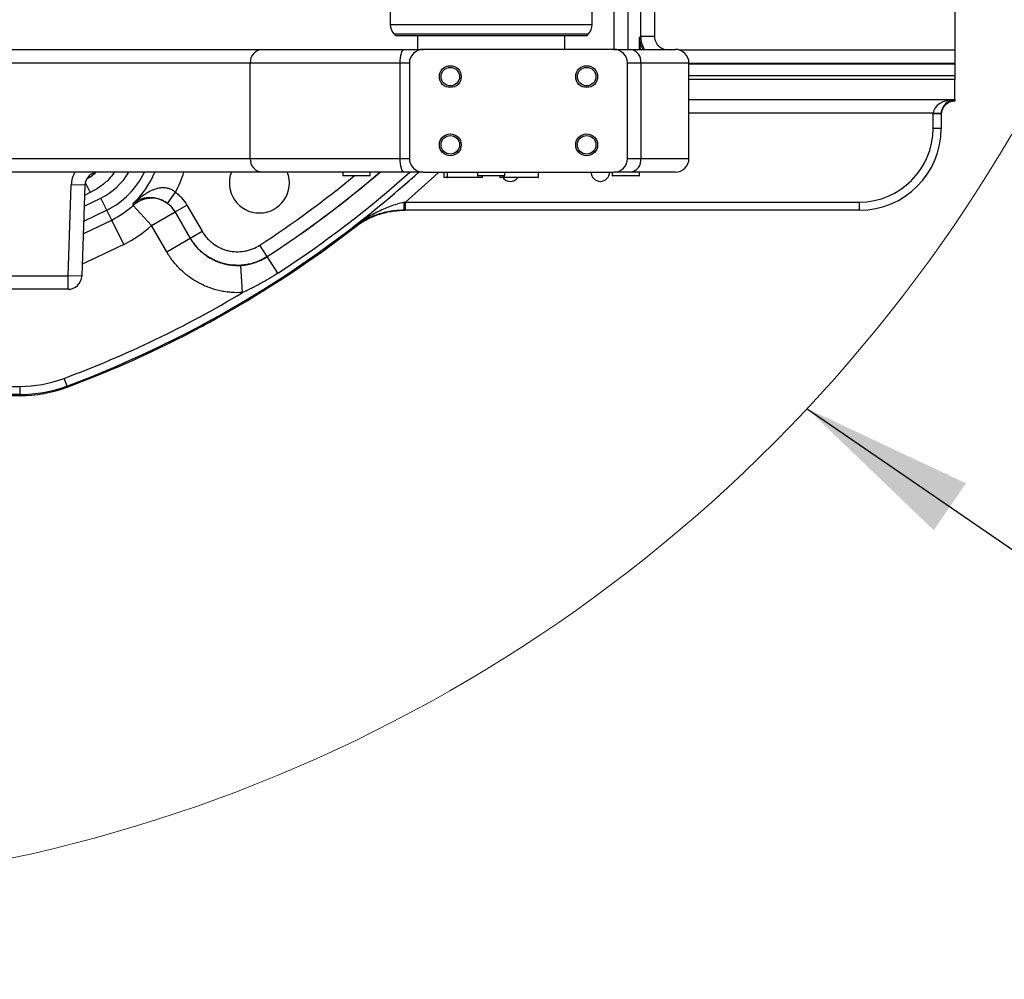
# Model space of a CAD drawing. Header units: millimetres. Extents: x -7 to 844, y 0 to 594.
# Tile 81 of 137: x 314 to 341, y 437 to 464. Entities that reach past the tile are written whole.
import ezdxf

# ---------------------------------------------------------------- set-up
doc = ezdxf.new("R2010")
doc.units = ezdxf.units.MM
doc.styles.add('SLDTEXTSTYLE2', font='HYSWLONGFANGSONG.TTF', dxfattribs={"bigfont": 'bigfont'})
doc.styles.add('SLDTEXTSTYLE3', font='HYSWLONGFANGSONG.TTF')
doc.styles.get("Standard").update_dxf_attribs({"font": 'HYSWLONGFANGSONG.TTF'})
doc.dimstyles.new('SLDDIMSTYLE0', dxfattribs={"dimtxt": 0.18, "dimasz": 4.884615, "dimexe": 0, "dimexo": 0.0625, "dimgap": 0, "dimtad": 0, "dimtih": 1, "dimtoh": 1, "dimdec": 0, "dimrnd": 1e-09, "dimzin": 0, "dimdsep": 46, "dimtxsty": 'Standard', "dimsah": 1, "dimcen": 0.09, "dimadec": 0, "dimazin": 0, "dimtfac": 4.884615, "dimtdec": 0, "dimtofl": 0, "dimtmove": 0, "dimatfit": 3, "dimfxl": 1, "dimfrac": 2, "dimtolj": 1, "dimtzin": 0, "dimarcsym": 0})
doc.dimstyles.new('SLDDIMSTYLE15', dxfattribs={"dimtxt": 9.875366, "dimasz": 4.884615, "dimexe": 0, "dimexo": 0.0625, "dimgap": 2.468842, "dimtad": 0, "dimtih": 1, "dimtoh": 1, "dimlfac": 5, "dimrnd": 1e-09, "dimzin": 12, "dimdsep": 46, "dimtxsty": 'SLDTEXTSTYLE3', "dimblk1": 'NONE', "dimblk2": 'NONE', "dimsah": 1, "dimcen": 0, "dimadec": 0, "dimazin": 3, "dimtfac": 1, "dimtdec": 3, "dimtmove": 0, "dimatfit": 3, "dimldrblk": 'NONE', "dimfxl": 1, "dimfrac": 2, "dimtolj": 1, "dimtzin": 12, "dimarcsym": 0})

# ---------------------------------------------------------------- blocks, each defined once
blk = doc.blocks.new('_D_55')
at = {"color": 7, "linetype": 'Continuous', "lineweight": 18}
blk.add_line((512.91, 531.632), (472.011, 531.632), dxfattribs=at)
at = {"color": 7, "linetype": 'Continuous', "lineweight": 18, "attachment_point": 1}
for s, insert, char_height, style in [('通', (502.68, 543.569), 9.26, 'SLDTEXTSTYLE2'), ('%%c', (482.421, 543.569), 9.2604, 'SLDTEXTSTYLE3'), ('8-', (472.011, 543.569), 9.2604, 'SLDTEXTSTYLE3'), ('22', (494.037, 543.569), 9.2604, 'SLDTEXTSTYLE3')]:
    blk.add_mtext(s, dxfattribs=dict(at, insert=insert, char_height=char_height, style=style))
blk = doc.blocks.new('_None')

msp = doc.modelspace()

# ---------------------------------------------------------------- linework, layer by layer
at = {"color": 7, "linetype": 'Continuous', "lineweight": 25}
for p, q in [((323.985349, 464.399518), (323.985349, 463.52037)), ((329.677657, 463.52037), (329.677657, 464.399518)), ((339.908426, 464.399518), (339.908426, 462.809398)), ((324.098001, 463.248405), (324.139196, 463.20721)), ((329.523811, 463.20721), (324.139196, 463.20721)), ((324.75458, 463.20721), (324.75458, 462.822595)), ((328.908426, 462.822595), (328.908426, 463.20721)), ((329.523811, 463.20721), (329.565006, 463.248405)), ((331.009017, 463.153486), (331.04931, 463.19378)), ((331.04931, 463.19378), (331.433691, 463.19378)), ((306.736417, 462.822595), (320.370766, 462.822595)), ((320.370766, 462.822595), (324.383026, 462.822595)), ((324.383026, 462.822595), (324.908426, 462.822595)), ((330.293042, 462.822595), (324.908426, 462.822595)), ((330.293042, 462.822595), (330.760817, 462.822595)), ((330.760817, 462.822595), (332.023811, 462.822595)), ((339.908426, 462.809398), (339.908426, 462.425017)), ((320.037679, 462.43798), (306.403331, 462.43798)), ((320.037679, 459.745672), (320.037679, 462.43798)), ((324.261111, 462.43798), (320.037679, 462.43798)), ((324.261111, 459.745672), (324.261111, 462.43798)), ((324.523811, 462.43798), (324.261111, 462.43798)), ((324.523811, 462.43798), (324.523811, 459.745672)), ((330.677657, 459.745672), (330.677657, 462.43798)), ((331.051877, 462.43798), (330.677657, 462.43798)), ((331.051877, 462.43798), (331.051877, 459.745672)), ((332.408426, 459.745672), (332.408426, 462.43798)), ((339.908426, 462.425017), (339.908426, 462.41046)), ((339.908426, 462.41046), (339.908426, 462.071585)), ((339.908426, 462.071585), (339.908426, 461.976441)), ((339.908426, 461.976441), (332.408426, 461.976441)), ((339.908426, 461.412582), (339.908426, 461.976441)), ((332.408426, 461.412582), (339.908426, 461.412582)), ((339.868766, 461.36423), (339.83023, 461.357354)), ((339.908426, 461.36423), (339.868766, 461.36423)), ((339.908426, 461.412582), (339.908426, 461.409427)), ((339.908426, 461.409427), (339.908426, 461.37182)), ((339.908426, 461.37182), (339.908426, 461.36423)), ((339.523811, 461.003556), (339.293042, 461.003556)), ((339.293042, 460.591826), (339.293042, 461.003556)), ((339.524045, 461.016997), (339.293417, 461.025046)), ((339.523811, 461.003556), (339.523811, 460.591826)), ((339.523811, 460.591826), (339.293042, 460.591826)), ((306.403331, 459.745672), (320.037679, 459.745672)), ((320.037679, 459.745672), (324.261111, 459.745672)), ((324.261111, 459.745672), (324.523811, 459.745672)), ((330.677657, 459.745672), (331.051877, 459.745672)), ((320.370766, 459.361057), (306.736417, 459.361057)), ((324.383026, 459.361057), (320.370766, 459.361057)), ((322.6497, 459.361057), (322.6497, 459.261057)), ((323.41893, 459.261057), (323.41893, 459.361057)), ((324.908426, 459.361057), (324.383026, 459.361057)), ((324.908426, 459.361057), (330.293042, 459.361057)), ((325.49836, 459.361057), (325.49836, 459.214903)), ((325.589914, 459.361057), (325.589914, 459.214903)), ((326.446888, 459.361057), (326.446888, 459.261057)), ((327.216119, 459.261057), (327.216119, 459.361057)), ((328.164647, 459.214903), (328.164647, 459.361057)), ((330.244076, 459.361057), (330.244076, 459.261057)), ((330.760817, 459.361057), (330.293042, 459.361057)), ((332.023811, 459.361057), (330.760817, 459.361057)), ((331.013307, 459.261057), (331.013307, 459.361057)), ((314.898546, 456.43798), (314.988129, 459.003287)), ((315.37251, 458.989864), (314.988129, 459.003287)), ((323.411238, 459.253364), (322.657392, 459.253364)), ((325.597606, 459.20721), (325.506052, 459.20721)), ((325.711592, 459.20721), (325.597606, 459.20721)), ((326.582222, 459.20721), (325.711592, 459.20721)), ((327.208426, 459.253364), (326.45458, 459.253364)), ((326.589914, 459.214903), (326.589914, 459.253364)), ((327.073093, 459.253364), (327.073093, 459.214903)), ((327.172339, 459.20721), (327.080785, 459.20721)), ((327.164647, 459.253364), (327.164647, 459.214903)), ((327.979669, 459.20721), (327.172339, 459.20721)), ((328.156954, 459.20721), (327.979669, 459.20721)), ((331.005615, 459.253364), (330.251769, 459.253364)), ((315.37251, 458.989864), (315.282927, 456.424557)), ((317.701746, 458.479062), (317.926716, 458.790436)), ((315.990917, 458.284836), (315.819837, 458.629046)), ((324.409442, 458.284134), (324.409442, 458.514903)), ((324.409442, 458.514903), (337.216119, 458.514903)), ((337.216119, 458.284134), (337.216119, 458.514903)), ((316.129034, 458.006946), (315.990917, 458.284836)), ((317.251319, 457.853162), (316.732754, 458.420688)), ((317.251319, 457.853162), (317.917087, 458.237543)), ((317.917429, 458.239762), (317.917087, 458.237543)), ((317.917087, 458.237543), (318.344792, 457.496735)), ((317.917429, 458.239762), (318.250313, 458.431952)), ((318.345268, 457.498723), (317.917429, 458.239762)), ((318.250313, 458.431952), (318.678152, 457.690914)), ((337.216119, 458.284134), (324.409442, 458.284134)), ((316.471194, 457.318526), (316.129034, 458.006946)), ((317.679025, 457.112354), (317.251319, 457.853162)), ((318.345268, 457.498723), (318.678152, 457.690914)), ((317.679025, 457.112354), (318.344792, 457.496735)), ((318.344792, 457.496735), (318.345268, 457.498723)), ((320.515753, 456.979019), (320.306015, 457.301136)), ((320.515753, 456.979019), (320.514676, 456.974993)), ((320.817239, 456.510208), (320.514676, 456.974993)), ((319.821129, 455.963548), (319.772739, 456.730349)), ((309.533691, 456.43798), (314.898546, 456.43798)), ((314.898546, 456.053364), (314.898546, 456.43798)), ((315.282927, 456.424557), (314.898546, 456.43798)), ((314.898546, 456.053364), (309.533691, 456.053364)), ((314.78417, 453.541727), (314.864647, 453.325595)), ((310.231241, 453.316509), (313.533894, 453.316509)), ((313.533894, 453.316509), (313.533894, 453.08588)), ((314.864647, 453.325595), (314.875994, 453.295123)), ((313.533894, 453.08588), (310.075432, 453.08588)), ((313.533894, 453.053364), (310.077894, 453.053364)), ((313.533894, 453.053364), (313.533894, 453.08588))]:
    msp.add_line(p, q, dxfattribs=at)
at = {"color": 8, "linetype": 'Continuous', "lineweight": 25}
for p, q in [((330.301353, 462.822595), (330.301353, 464.015415)), ((330.685734, 464.015415), (330.685734, 462.822595)), ((331.04931, 463.19378), (331.04931, 464.053397)), ((331.433691, 464.053364), (331.433691, 463.19378)), ((323.985349, 463.52037), (326.995119, 463.52037)), ((326.995119, 463.52037), (329.677657, 463.52037)), ((326.988644, 463.248405), (324.098001, 463.248405)), ((329.565006, 463.248405), (326.988644, 463.248405)), ((331.009017, 462.822595), (331.009017, 463.153486)), ((332.123696, 462.809398), (339.908426, 462.809398)), ((332.408426, 462.43798), (331.051877, 462.43798)), ((339.908426, 462.425017), (332.408426, 462.425017)), ((332.408426, 462.41046), (339.908426, 462.41046)), ((339.908426, 462.071585), (332.408426, 462.071585)), ((332.408426, 461.409427), (339.908426, 461.409427)), ((339.293417, 461.025046), (332.408426, 461.025046)), ((331.051877, 459.745672), (332.408426, 459.745672)), ((315.382155, 459.063056), (315.519748, 458.780756)), ((322.6497, 459.261057), (323.41893, 459.261057)), ((325.49836, 459.214903), (325.589914, 459.214903)), ((325.589914, 459.214903), (325.70568, 459.214903)), ((325.70568, 459.214903), (326.589914, 459.214903)), ((326.446888, 459.261057), (327.216119, 459.261057)), ((327.073093, 459.214903), (327.164647, 459.214903)), ((327.164647, 459.214903), (327.984591, 459.214903)), ((327.984591, 459.214903), (328.164647, 459.214903)), ((330.244076, 459.261057), (331.013307, 459.261057)), ((315.519748, 458.780756), (315.362555, 458.704793)), ((315.35199, 458.402266), (315.819837, 458.629046)), ((315.990917, 458.284836), (315.336924, 457.970823))]:
    msp.add_line(p, q, dxfattribs=at)
at = {"color": 7, "linetype": 'Continuous', "lineweight": 25, "flags": 128}
for points in [[(324.261111, 462.43798), (324.263453, 462.513014), (324.270391, 462.585166), (324.281657, 462.651661), (324.296819, 462.709944), (324.315293, 462.757776), (324.336371, 462.793318), (324.359241, 462.815205), (324.383026, 462.822595)], [(324.383026, 459.361057), (324.359241, 459.368447), (324.336371, 459.390334), (324.315293, 459.425876), (324.296819, 459.473708), (324.281657, 459.531991), (324.270391, 459.598486), (324.263453, 459.670637), (324.261111, 459.745672)], [(322.974993, 457.800094), (322.96427, 457.800473), (322.945603, 457.801131), (322.925327, 457.801847)]]:
    msp.add_lwpolyline(points, dxfattribs=at)
at = {"color": 8, "linetype": 'Continuous', "lineweight": 25, "flags": 128}
for points in [[(325.355497, 459.361057), (325.134299, 459.156934), (324.409442, 458.514903)], [(315.324801, 457.623675), (315.401329, 457.65875), (316.129034, 458.006946)], [(316.471194, 457.318526), (315.722722, 456.960393), (315.294916, 456.767883)]]:
    msp.add_lwpolyline(points, dxfattribs=at)
at = {"color": 7, "linetype": 'Continuous', "lineweight": 25}
for centre, radius in [((325.677657, 462.053364), 0.307692), ((329.523811, 462.053364), 0.307692), ((325.677657, 462.053364), 0.261538), ((329.523811, 462.053364), 0.261538), ((325.677657, 460.130287), 0.307692), ((325.677657, 460.130287), 0.261538), ((329.523811, 460.130287), 0.307692), ((329.523811, 460.130287), 0.261538)]:
    msp.add_circle(centre, radius, dxfattribs=at)
at = {"color": 7, "linetype": 'Continuous', "lineweight": 18}
msp.add_arc((304.29717, 482.130287), 43.076923, 262.7000494, 5.9555652, dxfattribs=at)
at = {"color": 7, "linetype": 'Continuous', "lineweight": 25}
for centre, radius, start, end in [((324.369965, 463.52037), 0.384615, 180, 225), ((329.293042, 463.52037), 0.384615, 315, 0), ((320.398523, 462.462018), 0.361644, 94.4019497, 183.811261), ((324.908426, 462.43798), 0.384615, 90, 180), ((330.293042, 462.43798), 0.384615, 0, 90), ((330.706522, 462.479068), 0.347791, 353.2151778, 81.0185436), ((332.023811, 462.43798), 0.384615, 0, 90), ((339.908309, 460.987321), 0.384498, 89.9825485, 179.9825378), ((337.216119, 460.591826), 2.076923, 270, 0), ((337.216119, 460.591826), 2.307692, 270, 0), ((320.398523, 459.721634), 0.361644, 176.188739, 265.5980503), ((324.908426, 459.745672), 0.384615, 180, 270), ((330.293042, 459.745672), 0.384615, 270, 0), ((330.706522, 459.704584), 0.347791, 278.9814564, 6.7848222), ((332.023811, 459.745672), 0.384615, 270, 0), ((315.756891, 458.976441), 0.769231, 150, 178), ((315.756891, 458.976441), 0.384615, 90, 178), ((320.293042, 459.053364), 0.846154, 158.6763137, 270), ((320.293042, 459.053364), 0.846154, 270, 21.3236863), ((329.908426, 459.361057), 0.261538, 180, 270), ((329.908426, 459.361057), 0.261538, 270, 360), ((322.657392, 459.261057), 0.007692, 180, 270), ((323.411238, 459.261057), 0.007692, 270, 0), ((325.506052, 459.214903), 0.007692, 180, 270), ((325.597606, 459.214903), 0.007692, 180, 270), ((326.45458, 459.261057), 0.007692, 180, 270), ((326.582222, 459.214903), 0.007692, 270, 0), ((327.080785, 459.214903), 0.007692, 180, 270), ((327.369965, 459.361057), 0.261538, 216.0318791, 270), ((327.172339, 459.214903), 0.007692, 180, 270), ((327.208426, 459.261057), 0.007692, 270, 0), ((327.369965, 459.361057), 0.261538, 270, 323.9681209), ((328.156954, 459.214903), 0.007692, 270, 0), ((330.251769, 459.261057), 0.007692, 180, 270), ((331.005615, 459.261057), 0.007692, 270, 0), ((317.251037, 457.85134), 0.769918, 30.1069342, 132.311924), ((322.112627, 458.453346), 2.267527, 355.7203716, 1.3887479), ((314.958042, 460.362962), 2.630975, 296.4284006, 312.4188582), ((314.958042, 460.362962), 3.399738, 296.4284006, 312.4188582), ((304.139196, 482.130287), 30.769231, 299.3321102, 307.7460966), ((314.898546, 456.43798), 0.384615, 270, 358), ((304.139196, 482.130287), 30.506086, 290.4228573, 300.9345898), ((304.139196, 482.130287), 30.769231, 298.4293109, 299.3321102), ((304.139196, 482.130287), 30.769231, 290.4228573, 298.0859104), ((304.139196, 482.130287), 30.769231, 298.0859104, 298.4293109), ((313.533894, 456.899518), 3.583009, 270, 290.4228573), ((313.533894, 456.899518), 3.813638, 270, 290.4228573), ((313.533894, 456.899518), 3.846154, 270, 290.4228573)]:
    msp.add_arc(centre, radius, start, end, dxfattribs=at)
at = {"color": 8, "linetype": 'Continuous', "lineweight": 25}
for centre, radius, start, end in [((331.818541, 463.194248), 0.769231, 180.0349137, 208.8912597), ((304.139196, 482.130287), 30.736715, 290.4228573, 312.2018564), ((314.958042, 460.362962), 1.936274, 296.4284006, 328.8393271), ((314.958042, 460.362962), 2.320655, 296.4284006, 334.4223607), ((314.958042, 460.362962), 2.590682, 313.2752994, 337.2485667), ((314.958042, 460.362962), 3.359444, 332.0895535, 342.6483569), ((304.139196, 482.130287), 30.015749, 303.0631415, 310.6611677), ((304.139196, 482.130287), 30.012962, 303.0690574, 310.6549731), ((304.139196, 482.130287), 30.570338, 303.0631415, 311.8568329), ((304.139196, 482.130287), 30.737465, 307.6748927, 312.203398), ((304.139196, 482.130287), 29.628581, 303.0690574, 309.4550402)]:
    msp.add_arc(centre, radius, start, end, dxfattribs=at)
msp.add_ellipse((331.818541, 463.194248), major_axis=(0.272296, 0.272296), ratio=0.998782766, start_param=2.356803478, end_param=3.663748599, dxfattribs=at)
at = {"color": 7, "linetype": 'Continuous', "lineweight": 25}
for centre, major_axis, ratio, start_param, end_param in [((339.908426, 461.025046), (0.615231, 0.021994), 0.624132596, 1.548488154, 3.084377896), ((339.908426, 461.025046), (0.277193, 0.281949), 0.945678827, 0.804813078, 2.34070282), ((339.293042, 461.37182), (0.615385, 0), 0.034920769, 5.922208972, 6.283185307), ((339.908426, 461.003556), (0, -0.61576), 0.999390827, 4.677482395, 4.71238898), ((339.908426, 461.003556), (0, 0.385131), 0.998661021, 1.535889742, 1.570796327)]:
    msp.add_ellipse(centre, major_axis=major_axis, ratio=ratio, start_param=start_param, end_param=end_param, dxfattribs=at)
for points, knots in [([(331.009017, 463.153486), (331.009031, 463.153165), (331.011292, 463.102216), (331.028247, 463.00176), (331.064091, 462.891191), (331.100957, 462.832834), (331.107425, 462.822595)], [0, 0, 0, 0, 0.0028892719, 0.4587626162, 0.9050387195, 1, 1, 1, 1]), ([(339.523811, 460.987439), (339.526292, 461.020678), (339.530902, 461.082459), (339.564064, 461.164518), (339.606833, 461.2297), (339.65629, 461.279997), (339.707313, 461.316437), (339.754991, 461.34038), (339.7946, 461.354174), (339.820934, 461.36047), (339.834164, 461.36283), (339.839113, 461.363413), (339.837625, 461.363261), (339.837396, 461.363237)], [0, 0, 0, 0, 0.163576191, 0.304033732, 0.431289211, 0.547054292, 0.651380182, 0.742568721, 0.817204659, 0.878347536, 0.92892947, 0.989066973, 1, 1, 1, 1]), ([(317.926716, 458.790436), (317.901281, 458.811571), (317.874501, 458.830142), (317.818256, 458.862149), (317.78854, 458.875644), (317.728071, 458.89669), (317.697803, 458.904135), (317.637909, 458.913778), (317.608159, 458.916011), (317.563788, 458.916061), (317.548997, 458.915519), (317.519972, 458.913454), (317.505682, 458.911935), (317.463392, 458.906103), (317.435969, 458.900524), (317.382322, 458.886717), (317.3561, 458.878485), (317.304619, 458.859873), (317.279302, 458.849461), (317.205311, 458.815955), (317.158316, 458.79056), (317.06729, 458.735805), (317.023277, 458.706424), (316.937331, 458.644844), (316.895372, 458.612608), (316.813337, 458.546151), (316.773277, 458.511945), (316.733966, 458.476768)], [0, 0, 0, 0, 0.0625, 0.0625, 0.125, 0.125, 0.1875, 0.1875, 0.25, 0.25, 0.28125, 0.28125, 0.3125, 0.3125, 0.375, 0.375, 0.4375, 0.4375, 0.5, 0.5, 0.625, 0.625, 0.75, 0.75, 0.875, 0.875, 1, 1, 1, 1]), ([(317.926716, 458.790436), (317.959837, 458.766507), (317.991711, 458.740786), (318.052293, 458.686366), (318.080912, 458.65777), (318.161899, 458.567944), (318.209454, 458.502723), (318.250313, 458.431952)], [0, 0, 0, 0, 0.25, 0.25, 0.5, 0.5, 1, 1, 1, 1]), ([(316.732754, 458.420688), (316.732765, 458.421107), (316.732776, 458.421526), (316.732787, 458.421945), (316.732948, 458.428173), (316.733101, 458.434408), (316.733244, 458.440648), (316.733519, 458.452665), (316.73376, 458.464705), (316.733966, 458.476768)], [0.00966229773, 0.00966229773, 0.00966229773, 0.00966229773, 0.01000000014, 0.01000000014, 0.01000000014, 0.01501758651, 0.01501758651, 0.01501758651, 0.02468001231, 0.02468001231, 0.02468001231, 0.02468001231]), ([(317.701746, 458.479062), (317.674538, 458.498747), (317.64673, 458.516359), (317.590108, 458.547882), (317.561079, 458.561869), (317.503489, 458.585863), (317.47534, 458.595737), (317.420657, 458.612025), (317.39403, 458.618472), (317.342028, 458.62861), (317.316702, 458.632273), (317.268369, 458.637225), (317.245171, 458.638551), (317.200377, 458.63937), (317.178783, 458.638861), (317.136962, 458.636316), (317.116679, 458.63427), (317.058118, 458.626225), (317.022097, 458.618379), (316.954479, 458.59898), (316.922897, 458.587409), (316.833436, 458.547889), (316.780708, 458.515142), (316.733966, 458.476768)], [0, 0, 0, 0, 0.0625, 0.0625, 0.125, 0.125, 0.1875, 0.1875, 0.25, 0.25, 0.3125, 0.3125, 0.375, 0.375, 0.4375, 0.4375, 0.5, 0.5, 0.625, 0.625, 0.75, 0.75, 1, 1, 1, 1]), ([(317.917429, 458.239762), (317.890211, 458.286988), (317.858526, 458.330521), (317.804549, 458.390485), (317.785472, 458.409576), (317.745084, 458.44591), (317.723832, 458.463084), (317.701746, 458.479062)], [0, 0, 0, 0, 0.5, 0.5, 0.75, 0.75, 1, 1, 1, 1]), ([(324.379488, 458.508301), (324.310909, 458.493188), (324.243598, 458.475485), (324.110896, 458.435741), (324.045513, 458.413695), (323.916335, 458.365774), (323.852816, 458.339993), (323.728192, 458.285468), (323.666974, 458.25668), (323.486124, 458.16611), (323.369142, 458.100076), (323.198645, 457.993547), (323.142757, 457.956852), (323.060244, 457.900051), (323.03296, 457.880823), (322.978821, 457.841778), (322.951892, 457.821904), (322.925327, 457.801847)], [0, 0, 0, 0, 0.125, 0.125, 0.25, 0.25, 0.375, 0.375, 0.5, 0.5, 0.75, 0.75, 0.875, 0.875, 0.9375, 0.9375, 1, 1, 1, 1]), ([(324.373832, 458.284134), (324.302967, 458.284134), (324.233524, 458.280914), (324.096708, 458.268736), (324.029346, 458.25977), (323.929562, 458.242254), (323.896491, 458.235726), (323.831505, 458.221518), (323.799484, 458.213821), (323.70469, 458.189034), (323.643176, 458.170257), (323.52295, 458.128475), (323.464242, 458.105467), (323.349279, 458.055322), (323.292915, 458.028123), (323.182942, 457.969839), (323.129489, 457.938849), (323.051393, 457.889582), (323.025709, 457.872695), (322.987687, 457.846658), (322.975097, 457.837861), (322.950083, 457.820029), (322.937585, 457.81094), (322.925327, 457.801847)], [0, 0, 0, 0, 0.125, 0.125, 0.25, 0.25, 0.3125, 0.3125, 0.375, 0.375, 0.5, 0.5, 0.625, 0.625, 0.75, 0.75, 0.875, 0.875, 0.9375, 0.9375, 0.96875, 0.96875, 1, 1, 1, 1]), ([(322.974993, 457.800094), (323.076344, 457.878558), (323.182788, 457.947572), (323.405442, 458.067472), (323.521673, 458.118364), (323.76423, 458.201243), (323.887285, 458.232116), (324.074427, 458.263202), (324.137237, 458.271014), (324.232101, 458.278864), (324.263831, 458.280835), (324.31159, 458.282812), (324.327538, 458.283307), (324.359488, 458.283969), (324.375606, 458.284134), (324.391411, 458.284134)], [0, 0, 0, 0, 0.25, 0.25, 0.5, 0.5, 0.75, 0.75, 0.875, 0.875, 0.9375, 0.9375, 0.96875, 0.96875, 1, 1, 1, 1]), ([(318.678152, 457.690914), (318.71753, 457.622708), (318.763135, 457.559665), (318.840513, 457.472537), (318.867812, 457.444743), (318.925505, 457.391721), (318.955911, 457.366521), (319.049705, 457.296507), (319.116292, 457.256584), (319.222269, 457.206842), (319.258837, 457.191896), (319.33277, 457.166012), (319.370143, 457.155037), (319.48345, 457.127871), (319.560625, 457.117373), (319.717994, 457.112278), (319.795598, 457.117752), (319.910449, 457.137521), (319.948472, 457.146053), (320.023979, 457.167103), (320.061415, 457.179635), (320.170589, 457.222472), (320.240016, 457.258162), (320.306015, 457.301136)], [0, 0, 0, 0, 0.125, 0.125, 0.1875, 0.1875, 0.25, 0.25, 0.375, 0.375, 0.4375, 0.4375, 0.5, 0.5, 0.625, 0.625, 0.75, 0.75, 0.8125, 0.8125, 0.875, 0.875, 1, 1, 1, 1]), ([(318.344792, 457.496735), (318.380625, 457.43458), (318.420434, 457.37551), (318.507792, 457.263378), (318.555389, 457.210269), (318.709858, 457.060519), (318.824181, 456.977106), (318.980972, 456.892942), (319.013141, 456.877087), (319.078444, 456.847705), (319.111429, 456.834236), (319.211361, 456.797404), (319.279279, 456.777597), (319.383087, 456.754959), (319.418013, 456.748596), (319.488523, 456.738278), (319.524249, 456.734316), (319.631202, 456.72624), (319.702144, 456.725869), (319.772739, 456.730349)], [0, 0, 0, 0, 0.125, 0.125, 0.25, 0.25, 0.5, 0.5, 0.5625, 0.5625, 0.625, 0.625, 0.75, 0.75, 0.8125, 0.8125, 0.875, 0.875, 1, 1, 1, 1]), ([(320.515753, 456.979019), (320.427748, 456.921758), (320.335176, 456.87421), (320.189612, 456.817149), (320.139699, 456.800458), (320.039027, 456.772425), (319.988334, 456.761066), (319.83521, 456.73475), (319.731747, 456.727475), (319.521948, 456.734299), (319.419061, 456.748302), (319.268001, 456.78452), (319.218175, 456.799149), (319.119605, 456.83365), (319.070851, 456.85357), (318.929555, 456.919865), (318.84077, 456.97307), (318.736547, 457.050826), (318.716044, 457.066945), (318.675732, 457.100342), (318.655923, 457.117627), (318.598221, 457.170625), (318.561815, 457.207667), (318.45862, 457.323788), (318.397794, 457.407813), (318.345268, 457.498723)], [0, 0, 0, 0, 0.125, 0.125, 0.1875, 0.1875, 0.25, 0.25, 0.375, 0.375, 0.5, 0.5, 0.5625, 0.5625, 0.625, 0.625, 0.75, 0.75, 0.78125, 0.78125, 0.8125, 0.8125, 0.875, 0.875, 1, 1, 1, 1]), ([(319.821129, 455.963548), (319.715256, 455.956866), (319.608866, 455.957453), (319.448479, 455.969594), (319.394904, 455.975542), (319.289166, 455.991023), (319.236789, 456.000567), (319.08111, 456.034512), (318.979252, 456.064202), (318.829377, 456.119404), (318.779905, 456.139588), (318.681961, 456.183616), (318.633709, 456.207376), (318.492595, 456.283048), (318.402735, 456.339608), (318.231298, 456.464733), (318.14972, 456.533298), (317.99518, 456.682916), (317.923735, 456.762522), (317.792597, 456.930608), (317.732829, 457.019162), (317.679025, 457.112354)], [0, 0, 0, 0, 0.125, 0.125, 0.1875, 0.1875, 0.25, 0.25, 0.375, 0.375, 0.4375, 0.4375, 0.5, 0.5, 0.625, 0.625, 0.75, 0.75, 0.875, 0.875, 1, 1, 1, 1]), ([(319.772739, 456.730349), (319.83903, 456.734557), (319.904237, 456.742844), (320.03271, 456.767426), (320.095974, 456.783721), (320.220644, 456.824565), (320.282372, 456.849296), (320.401506, 456.906389), (320.45909, 456.938757), (320.514676, 456.974993)], [0, 0, 0, 0, 0.25, 0.25, 0.5, 0.5, 0.75, 0.75, 1, 1, 1, 1]), ([(320.817239, 456.510208), (320.658272, 456.406724), (320.495593, 456.308971), (320.163539, 456.126177), (319.994267, 456.041124), (319.821129, 455.963548)], [0, 0, 0, 0, 0.5, 0.5, 1, 1, 1, 1])]:
    msp.add_open_spline(points, degree=3, knots=knots, dxfattribs=at)
at = {"color": 8, "linetype": 'Continuous', "lineweight": 25}
for points, knots in [([(331.042795, 462.822595), (331.036274, 462.855748), (331.014841, 462.964716), (331.010182, 463.07574), (331.009026, 463.152901), (331.009017, 463.153486)], [0, 0, 0, 0, 0.302635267, 0.994711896, 1, 1, 1, 1]), ([(315.438658, 459.178433), (315.485078, 459.203378), (315.570157, 459.249099), (315.641174, 459.314427), (315.673443, 459.344112)], [0, 0, 0, 0, 0.545610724, 1, 1, 1, 1]), ([(316.214374, 459.361057), (316.159693, 459.291163), (316.038411, 459.136141), (315.803325, 458.937834), (315.614274, 458.833115), (315.519748, 458.780756)], [0, 0, 0, 0, 0.291038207, 0.645519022, 1, 1, 1, 1])]:
    msp.add_open_spline(points, degree=3, knots=knots, dxfattribs=at)
at = {"color": 7, "linetype": 'Continuous', "lineweight": 25}
for points in [[(324.379488, 458.508301), (324.389472, 458.510501), (324.399457, 458.512702), (324.409442, 458.514903)], [(324.409442, 458.284134), (324.397571, 458.284134), (324.385699, 458.284134), (324.373832, 458.284134)]]:
    msp.add_open_spline(points, degree=3, dxfattribs=at)

# ---------------------------------------------------------------- dimensions: what is measured, and where the dimension line sits
at = {"color": 7, "linetype": 'Continuous', "lineweight": 18}
dim = msp.add_diameter_dim_2p(p1=(3.286, 2.923341), p2=(0, 0), text='8-<>通', dimstyle='SLDDIMSTYLE15', dxfattribs=at)
dim.commit()
dim.dimension.update_dxf_attribs({"geometry": '_D_55', "text_midpoint": (491.667114, 539.014431), "dimtype": 163})

# ---------------------------------------------------------------- leaders
msp.add_leader([(335.740787, 452.686778), (359.130911, 436.604345)], dimstyle='SLDDIMSTYLE0', dxfattribs=at)

doc.saveas('drawing.dxf')
